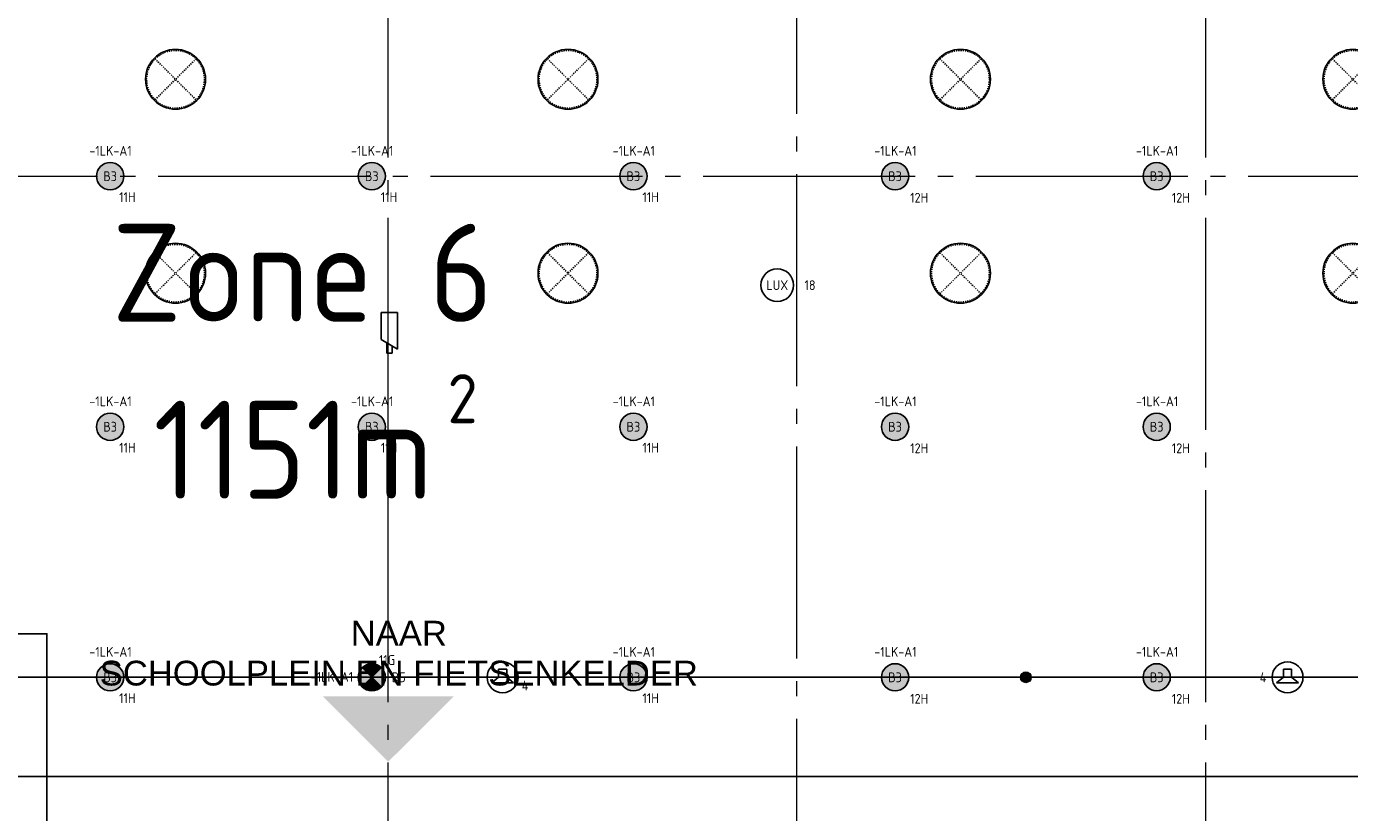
# Model space of a CAD drawing. Header units: millimetres. Extents: x -38031 to 123247, y -16330 to 129979.
# Tile 145 of 235: x 47293 to 59429, y 30058 to 37275. Entities that reach past the tile are written whole.
import ezdxf
from ezdxf.enums import TextEntityAlignment as Align

# ---------------------------------------------------------------- set-up
doc = ezdxf.new("R2010")
doc.units = ezdxf.units.MM
doc.header["$LTSCALE"] = 50
for name, pattern in [('HIDDEN', [9.525, 6.35, -3.175]), ('STYLE_01', [0.41664, 0.20828, -0.20836]), ('STYLE_11', [5, 3.888855, -0.416718, 0.277786, -0.416641])]:
    doc.linetypes.add(name, pattern=pattern)
for name, color, linetype in [('AL$1A---_ALGEMEEN', 8, 'Continuous'), ('AT$1A---_TEKST050', 8, 'Continuous'), ('BOUWKUNDIG', 8, 'Continuous'), ('brandscheiding', 5, 'HIDDEN'), ('EL6311--', 3, 'Continuous'), ('EL6311--_meetgegevens LUX-waarden', 3, 'Continuous'), ('EL6311--NV', 7, 'Continuous'), ('EL6421--', 3, 'Continuous'), ('EL6523--', 3, 'Continuous'), ('LICHT_TEXT018', 1, 'Continuous'), ('Vera Yanovshtchinsky', 11, 'Continuous')]:
    doc.layers.add(name, color=color, linetype=linetype)
doc.layers.add('lampjes', color=14, linetype='Continuous', lineweight=15)
doc.layers.add('stramien', color=1, linetype='STYLE_11', lineweight=15)
doc.styles.add('Arial', font='ARIAL.TTF')
doc.styles.add('BURO-018', font='iso.shx', dxfattribs={"height": 90})

# ---------------------------------------------------------------- blocks, each defined once
blk = doc.blocks.new('E00072')
at = {"color": 0}
for p, q in [((-1.5, 7.73), (-1.5, 1)), ((1.5, 6), (-1.5, 7.73)), ((-0.5, 7.15), (-0.5, 8.5)), ((-0.5, 8.5), (0.5, 8.5)), ((0.5, 8.5), (0.5, 6.58)), ((1.5, 1), (1.5, 6)), ((-1.5, 1), (1.5, 1))]:
    blk.add_line(p, q, dxfattribs=at)
at = {"color": 0, "linetype": 'Continuous', "style": 'BURO-018'}
blk.add_attdef('E_TEXT1', text='', height=1.8, dxfattribs=at).set_placement((0, 11), align=Align.MIDDLE)
at = {"color": 0, "linetype": 'Continuous', "style": 'BURO-018', "flags": 1}
blk.add_attdef('E_MATCODE', text='', height=1.8, dxfattribs=at).set_placement((0, 0), align=Align.MIDDLE)
blk = doc.blocks.new('1115B3A')
at = {"color": 0, "linetype": 'Continuous'}
blk.add_circle((0, 0), 2.5, dxfattribs=at)
at = {"color": 0, "linetype": 'Continuous', "style": 'BURO-018'}
for tag, p in [('E_GKAST', (0, 8)), ('E_GROEP', (0, 5)), ('E_SGROEP', (4.5, 5)), ('E_ARMCODE', (0, 0)), ('E_SLET', (4.5, -1))]:
    blk.add_attdef(tag, text='', height=1.8, dxfattribs=at).set_placement(p, align=Align.MIDDLE)
blk = doc.blocks.new('E00018')
at = {"color": 0, "linetype": 'Continuous'}
for p, q in [((-1.77, -1.77), (1.77, 1.77)), ((1.77, -1.77), (-1.77, 1.77))]:
    blk.add_line(p, q, dxfattribs=at)
at = {"color": 0, "linetype": 'Continuous', "const_width": 2.5}
for points in [[(-0.88, 0.88, -0.198912), (0, 1.25, -0.198912), (0.88, 0.88, -1)], [(-0.88, -0.88, 0.198912), (0, -1.25, 0.198912), (0.88, -0.88, 1)]]:
    blk.add_lwpolyline(points, format="xyb", dxfattribs=at)
blk = doc.blocks.new('1115B3A-NO1')
at = {"color": 0, "linetype": 'Continuous'}
blk.add_circle((0, 0), 2.5, dxfattribs=at)
at = {"color": 0, "zscale": 100}
blk.add_blockref('E00018', (0, 0), dxfattribs=at)
at = {"color": 0, "linetype": 'Continuous', "style": 'BURO-018'}
for tag, p in [('E_GKAST', (0, 8)), ('E_GROEP', (0, 5)), ('E_SGROEP', (4.5, 5)), ('E_ARMCODE', (0, 0)), ('E_SLET', (4.5, -1))]:
    blk.add_attdef(tag, text='', height=1.8, dxfattribs=at).set_placement(p, align=Align.MIDDLE)
blk = doc.blocks.new('Group-169')
at = {"layer": 'lampjes', "linetype": 'Continuous', "lineweight": 0}
h = blk.add_hatch(color=20, dxfattribs=at)
edge = h.paths.add_edge_path()
edge.add_arc((-8301, 7325), 125, 0, 360, ccw=False)
h = blk.add_hatch(color=20, dxfattribs=at)
edge = h.paths.add_edge_path()
edge.add_arc((-5901, 7325), 125, 0, 360, ccw=False)
h = blk.add_hatch(color=20, dxfattribs=at)
edge = h.paths.add_edge_path()
edge.add_arc((-3501, 7325), 125, 0, 360, ccw=False)
h = blk.add_hatch(color=20, dxfattribs=at)
edge = h.paths.add_edge_path()
edge.add_arc((-1101, 7325), 125, 0, 360, ccw=False)
h = blk.add_hatch(color=20, dxfattribs=at)
edge = h.paths.add_edge_path()
edge.add_arc((1299, 7325), 125, 0, 360, ccw=False)
h = blk.add_hatch(color=20, dxfattribs=at)
edge = h.paths.add_edge_path()
edge.add_arc((-8301, 5025), 125, 0, 360, ccw=False)
h = blk.add_hatch(color=20, dxfattribs=at)
edge = h.paths.add_edge_path()
edge.add_arc((-5901, 5025), 125, 0, 360, ccw=False)
h = blk.add_hatch(color=20, dxfattribs=at)
edge = h.paths.add_edge_path()
edge.add_arc((-3501, 5025), 125, 0, 360, ccw=False)
h = blk.add_hatch(color=20, dxfattribs=at)
edge = h.paths.add_edge_path()
edge.add_arc((-1101, 5025), 125, 0, 360, ccw=False)
h = blk.add_hatch(color=20, dxfattribs=at)
edge = h.paths.add_edge_path()
edge.add_arc((1299, 5025), 125, 0, 360, ccw=False)
h = blk.add_hatch(color=20, dxfattribs=at)
edge = h.paths.add_edge_path()
edge.add_arc((-8301, 2725), 125, 0, 360, ccw=False)
h = blk.add_hatch(color=20, dxfattribs=at)
edge = h.paths.add_edge_path()
edge.add_arc((-5901, 2725), 125, 0, 360, ccw=False)
h = blk.add_hatch(color=20, dxfattribs=at)
edge = h.paths.add_edge_path()
edge.add_arc((-3501, 2725), 125, 0, 360, ccw=False)
h = blk.add_hatch(color=20, dxfattribs=at)
edge = h.paths.add_edge_path()
edge.add_arc((-1101, 2725), 125, 0, 360, ccw=False)
h = blk.add_hatch(color=20, dxfattribs=at)
edge = h.paths.add_edge_path()
edge.add_arc((1299, 2725), 125, 0, 360, ccw=False)
h = blk.add_hatch(color=1, dxfattribs=at)
edge = h.paths.add_edge_path()
edge.add_arc((99, 2725), 50, 0, 360, ccw=False)
at = {"layer": 'lampjes'}
for centre, radius in [((-8301, 7325), 125), ((-5901, 7325), 125), ((-3501, 7325), 125), ((-1101, 7325), 125), ((1299, 7325), 125), ((-8301, 5025), 125), ((-5901, 5025), 125), ((-3501, 5025), 125), ((-1101, 5025), 125), ((1299, 5025), 125), ((-8301, 2725), 125), ((-5901, 2725), 125), ((-3501, 2725), 125), ((-1101, 2725), 125), ((1299, 2725), 125), ((99, 2725), 50)]:
    blk.add_circle(centre, radius, dxfattribs=at)
blk = doc.blocks.new('Group-18')
at = {"layer": 'AL$1A---_ALGEMEEN', "color": 0}
blk.add_lwpolyline([(-31130, 12835), (12130, 12835), (12130, 1815), (-31130, 1815)], close=True, dxfattribs=at)
blk = doc.blocks.new('solatube 550')
at = {"color": 0}
blk.add_wipeout([(194, 194), (213, 174), (229, 153), (243, 130), (254, 105), (263, 80), (270, 54), (274, 27), (275, 0), (274, -27), (270, -54), (263, -80), (254, -105), (243, -130), (229, -153), (213, -174), (194, -194), (174, -213), (153, -229), (130, -243), (105, -254), (80, -263), (54, -270), (27, -274), (0, -275), (-27, -274), (-54, -270), (-80, -263), (-105, -254), (-130, -243), (-153, -229), (-174, -213), (-194, -194), (-213, -174), (-229, -153), (-243, -130), (-254, -105), (-263, -80), (-270, -54), (-274, -27), (-275, 0), (-274, 27), (-270, 54), (-263, 80), (-254, 105), (-243, 130), (-229, 153), (-213, 174), (-194, 194), (-174, 213), (-153, 229), (-130, 243), (-105, 254), (-80, 263), (-54, 270), (-27, 274), (0, 275), (27, 274), (54, 270), (80, 263), (105, 254), (130, 243), (153, 229), (174, 213)], dxfattribs=at).dxf.layer = 'AL$1A---_ALGEMEEN'
at = {"layer": 'AL$1A---_ALGEMEEN', "color": 0, "linetype": 'STYLE_01'}
for p, q in [((-187, -187), (187, 187)), ((187, -187), (-187, 187))]:
    blk.add_line(p, q, dxfattribs=at)
at = {"layer": 'AL$1A---_ALGEMEEN', "color": 0}
blk.add_circle((0, 0), 275, dxfattribs=at)
at = {"layer": 'AL$1A---_ALGEMEEN', "color": 0, "linetype": 'STYLE_01'}
blk.add_circle((0, 0), 265, dxfattribs=at)
blk = doc.blocks.new('Group-24')
at = {"layer": 'AL$1A---_ALGEMEEN', "color": 0}
for p in [(-7701, 8215), (-4101, 8215), (-501, 8215), (3099, 8215)]:
    blk.add_blockref('solatube 550', p, dxfattribs=at)
at = {"layer": 'AL$1A---_ALGEMEEN', "color": 0, "xscale": -1, "rotation": 180}
for p in [(-7701, 6435), (-4101, 6435), (-501, 6435), (3099, 6435)]:
    blk.add_blockref('solatube 550', p, dxfattribs=at)
blk = doc.blocks.new('200254 W 210 11-06-2007')
at = {"layer": 'AL$1A---_ALGEMEEN'}
blk.add_lwpolyline([(-6649, 6712), (11281, 6712), (11281, -4408), (-6649, -4408)], close=True, dxfattribs=at)
blk.add_solid([(13812, 6137), (15012, 6137), (14412, 5537)], dxfattribs=at)
blk.add_blockref('Group-18', (20162, 3587), dxfattribs=at)
at = {"layer": 'AT$1A---_TEKST050', "insert": (14509, 6831), "char_height": 227.29, "attachment_point": 2, "line_spacing_factor": 0.967741, "style": 'Arial'}
blk.add_mtext('{\\C256;\\lNAAR\\PSCHOOLPLEIN EN FIETSENKELDER}', dxfattribs=at)
at = {"layer": 'AL$1A---_ALGEMEEN'}
blk.add_blockref('Group-24', (20162, 3587), dxfattribs=at)
at = {"layer": 'stramien', "ltscale": 10}
for p, q in [((18161, -41014), (18161, 36216)), ((14411, -38915), (14411, 22365)), ((21911, -38915), (21911, 22365)), ((-37699, 10912), (65552, 10912))]:
    blk.add_line(p, q, dxfattribs=at)
blk = doc.blocks.new('E00497')
at = {"color": 0}
for p, q in [((0, 0.75), (-1.5, 0.75)), ((0, 0.75), (1, 2)), ((0, -0.75), (0, 0.75)), ((1, -2), (1, 2)), ((-1.5, -0.75), (0, -0.75)), ((0, -0.75), (1, -2))]:
    blk.add_line(p, q, dxfattribs=at)
blk.add_line((-1.5, 0.75), (-1.5, -0.75))
blk.add_circle((0, 0), 2.84, dxfattribs=at)
at = {"color": 0, "linetype": 'Continuous', "style": 'BURO-018'}
blk.add_attdef('E_TEXT1', text='', height=1.8, dxfattribs=at).set_placement((0, 4.5), align=Align.MIDDLE)
at = {"color": 0, "linetype": 'Continuous', "style": 'BURO-018', "flags": 1}
blk.add_attdef('E_MATCODE', text='', height=1.8, dxfattribs=at).set_placement((0, 0), align=Align.MIDDLE)
blk = doc.blocks.new('080101-lux')
at = {"color": 0, "linetype": 'Continuous'}
blk.add_circle((0, 0), 3, dxfattribs=at)
at = {"color": 0, "linetype": 'Continuous', "style": 'BURO-018'}
blk.add_attdef('E_TEXT', text='', height=1.8, dxfattribs=at).set_placement((0, 0), align=Align.MIDDLE)
at = {"color": 0, "linetype": 'Continuous', "style": 'BURO-018', "flags": 1}
for tag, p in [('E_ID', (0, 0)), ('E_NUMMER', (0, -5))]:
    blk.add_attdef(tag, p, '', height=1.8, dxfattribs=at)
at = {"color": 0, "linetype": 'Continuous', "style": 'BURO-018'}
blk.add_attdef('E_KODE', text='', height=1.8, dxfattribs=at).set_placement((5, 0), align=Align.MIDDLE_LEFT)

msp = doc.modelspace()

# ---------------------------------------------------------------- block references
at = {"layer": 'BOUWKUNDIG'}
msp.add_blockref('200254 W 210 11-06-2007', (36199, 24987.6), dxfattribs=at)

# ---------------------------------------------------------------- next in the draw order: linework, layer by layer
at = {"layer": 'LICHT_TEXT018'}
msp.add_line((26460, 31300), (70952.2, 31300), dxfattribs=at)

# ---------------------------------------------------------------- next in the draw order: block references
at = {"layer": 'EL6311--'}
ref = msp.add_blockref('1115B3A', (48060, 35900), dxfattribs=dict(at, xscale=50, yscale=50, zscale=50))
ref.add_attrib('E_ARMCODE', 'B3', dxfattribs={"layer": '0', "color": 1, "linetype": 'Continuous', "height": 90, "style": 'BURO-018'}).set_placement((48060, 35900), align=Align.MIDDLE)
ref.add_attrib('E_GROEP', '11H', dxfattribs={"layer": '0', "color": 1, "linetype": 'Continuous', "height": 90, "style": 'BURO-018'}).set_placement((48218, 35707.8), align=Align.MIDDLE)
ref.add_attrib('E_GKAST', '-1LK-A1', dxfattribs={"layer": '0', "color": 1, "linetype": 'Continuous', "height": 90, "style": 'BURO-018'}).set_placement((48063.6, 36133.5), align=Align.MIDDLE)
ref = msp.add_blockref('1115B3A', (50460, 35900), dxfattribs=dict(at, xscale=50, yscale=50, zscale=50))
ref.add_attrib('E_ARMCODE', 'B3', dxfattribs={"layer": '0', "color": 1, "linetype": 'Continuous', "height": 90, "style": 'BURO-018'}).set_placement((50460, 35900), align=Align.MIDDLE)
ref.add_attrib('E_GROEP', '11H', dxfattribs={"layer": '0', "color": 1, "linetype": 'Continuous', "height": 90, "style": 'BURO-018'}).set_placement((50618, 35707.8), align=Align.MIDDLE)
ref.add_attrib('E_GKAST', '-1LK-A1', dxfattribs={"layer": '0', "color": 1, "linetype": 'Continuous', "height": 90, "style": 'BURO-018'}).set_placement((50463.6, 36133.5), align=Align.MIDDLE)
ref = msp.add_blockref('1115B3A', (52860, 35900), dxfattribs=dict(at, xscale=50, yscale=50, zscale=50))
ref.add_attrib('E_ARMCODE', 'B3', dxfattribs={"layer": '0', "color": 1, "linetype": 'Continuous', "height": 90, "style": 'BURO-018'}).set_placement((52860, 35900), align=Align.MIDDLE)
ref.add_attrib('E_GROEP', '11H', dxfattribs={"layer": '0', "color": 1, "linetype": 'Continuous', "height": 90, "style": 'BURO-018'}).set_placement((53018, 35707.8), align=Align.MIDDLE)
ref.add_attrib('E_GKAST', '-1LK-A1', dxfattribs={"layer": '0', "color": 1, "linetype": 'Continuous', "height": 90, "style": 'BURO-018'}).set_placement((52863.6, 36133.5), align=Align.MIDDLE)
ref = msp.add_blockref('1115B3A', (55260, 35900), dxfattribs=dict(at, xscale=50, yscale=50, zscale=50))
ref.add_attrib('E_ARMCODE', 'B3', dxfattribs={"layer": '0', "color": 1, "linetype": 'Continuous', "height": 90, "style": 'BURO-018'}).set_placement((55260, 35900), align=Align.MIDDLE)
ref.add_attrib('E_GROEP', '12H', dxfattribs={"layer": '0', "color": 1, "linetype": 'Continuous', "height": 90, "style": 'BURO-018'}).set_placement((55481.3, 35702.4), align=Align.MIDDLE)
ref.add_attrib('E_GKAST', '-1LK-A1', dxfattribs={"layer": '0', "color": 1, "linetype": 'Continuous', "height": 90, "style": 'BURO-018'}).set_placement((55263.6, 36133.5), align=Align.MIDDLE)
ref = msp.add_blockref('1115B3A', (57660, 35900), dxfattribs=dict(at, xscale=50, yscale=50, zscale=50))
ref.add_attrib('E_ARMCODE', 'B3', dxfattribs={"layer": '0', "color": 1, "linetype": 'Continuous', "height": 90, "style": 'BURO-018'}).set_placement((57660, 35900), align=Align.MIDDLE)
ref.add_attrib('E_GROEP', '12H', dxfattribs={"layer": '0', "color": 1, "linetype": 'Continuous', "height": 90, "style": 'BURO-018'}).set_placement((57881.3, 35702.4), align=Align.MIDDLE)
ref.add_attrib('E_GKAST', '-1LK-A1', dxfattribs={"layer": '0', "color": 1, "linetype": 'Continuous', "height": 90, "style": 'BURO-018'}).set_placement((57663.6, 36133.5), align=Align.MIDDLE)
ref = msp.add_blockref('1115B3A', (48060, 33600), dxfattribs=dict(at, xscale=50, yscale=50, zscale=50))
ref.add_attrib('E_ARMCODE', 'B3', dxfattribs={"layer": '0', "color": 1, "linetype": 'Continuous', "height": 90, "style": 'BURO-018'}).set_placement((48060, 33600), align=Align.MIDDLE)
ref.add_attrib('E_GROEP', '11H', dxfattribs={"layer": '0', "color": 1, "linetype": 'Continuous', "height": 90, "style": 'BURO-018'}).set_placement((48218, 33407.8), align=Align.MIDDLE)
ref.add_attrib('E_GKAST', '-1LK-A1', dxfattribs={"layer": '0', "color": 1, "linetype": 'Continuous', "height": 90, "style": 'BURO-018'}).set_placement((48063.6, 33833.5), align=Align.MIDDLE)
ref = msp.add_blockref('1115B3A', (50460, 33600), dxfattribs=dict(at, xscale=50, yscale=50, zscale=50))
ref.add_attrib('E_ARMCODE', 'B3', dxfattribs={"layer": '0', "color": 1, "linetype": 'Continuous', "height": 90, "style": 'BURO-018'}).set_placement((50460, 33600), align=Align.MIDDLE)
ref.add_attrib('E_GROEP', '11H', dxfattribs={"layer": '0', "color": 1, "linetype": 'Continuous', "height": 90, "style": 'BURO-018'}).set_placement((50618, 33407.8), align=Align.MIDDLE)
ref.add_attrib('E_GKAST', '-1LK-A1', dxfattribs={"layer": '0', "color": 1, "linetype": 'Continuous', "height": 90, "style": 'BURO-018'}).set_placement((50463.6, 33833.5), align=Align.MIDDLE)
ref = msp.add_blockref('1115B3A', (52860, 33600), dxfattribs=dict(at, xscale=50, yscale=50, zscale=50))
ref.add_attrib('E_ARMCODE', 'B3', dxfattribs={"layer": '0', "color": 1, "linetype": 'Continuous', "height": 90, "style": 'BURO-018'}).set_placement((52860, 33600), align=Align.MIDDLE)
ref.add_attrib('E_GROEP', '11H', dxfattribs={"layer": '0', "color": 1, "linetype": 'Continuous', "height": 90, "style": 'BURO-018'}).set_placement((53018, 33407.8), align=Align.MIDDLE)
ref.add_attrib('E_GKAST', '-1LK-A1', dxfattribs={"layer": '0', "color": 1, "linetype": 'Continuous', "height": 90, "style": 'BURO-018'}).set_placement((52863.6, 33833.5), align=Align.MIDDLE)
ref = msp.add_blockref('1115B3A', (55260, 33600), dxfattribs=dict(at, xscale=50, yscale=50, zscale=50))
ref.add_attrib('E_ARMCODE', 'B3', dxfattribs={"layer": '0', "color": 1, "linetype": 'Continuous', "height": 90, "style": 'BURO-018'}).set_placement((55260, 33600), align=Align.MIDDLE)
ref.add_attrib('E_GROEP', '12H', dxfattribs={"layer": '0', "color": 1, "linetype": 'Continuous', "height": 90, "style": 'BURO-018'}).set_placement((55481.3, 33402.4), align=Align.MIDDLE)
ref.add_attrib('E_GKAST', '-1LK-A1', dxfattribs={"layer": '0', "color": 1, "linetype": 'Continuous', "height": 90, "style": 'BURO-018'}).set_placement((55263.6, 33833.5), align=Align.MIDDLE)
ref = msp.add_blockref('1115B3A', (57660, 33600), dxfattribs=dict(at, xscale=50, yscale=50, zscale=50))
ref.add_attrib('E_ARMCODE', 'B3', dxfattribs={"layer": '0', "color": 1, "linetype": 'Continuous', "height": 90, "style": 'BURO-018'}).set_placement((57660, 33600), align=Align.MIDDLE)
ref.add_attrib('E_GROEP', '12H', dxfattribs={"layer": '0', "color": 1, "linetype": 'Continuous', "height": 90, "style": 'BURO-018'}).set_placement((57881.3, 33402.4), align=Align.MIDDLE)
ref.add_attrib('E_GKAST', '-1LK-A1', dxfattribs={"layer": '0', "color": 1, "linetype": 'Continuous', "height": 90, "style": 'BURO-018'}).set_placement((57663.6, 33833.5), align=Align.MIDDLE)
ref = msp.add_blockref('1115B3A', (48060, 31300), dxfattribs=dict(at, xscale=50, yscale=50, zscale=50))
ref.add_attrib('E_ARMCODE', 'B3', dxfattribs={"layer": '0', "color": 1, "linetype": 'Continuous', "height": 90, "style": 'BURO-018'}).set_placement((48060, 31300), align=Align.MIDDLE)
ref.add_attrib('E_GROEP', '11H', dxfattribs={"layer": '0', "color": 1, "linetype": 'Continuous', "height": 90, "style": 'BURO-018'}).set_placement((48218, 31107.8), align=Align.MIDDLE)
ref.add_attrib('E_GKAST', '-1LK-A1', dxfattribs={"layer": '0', "color": 1, "linetype": 'Continuous', "height": 90, "style": 'BURO-018'}).set_placement((48063.6, 31533.5), align=Align.MIDDLE)
ref = msp.add_blockref('1115B3A', (52860, 31300), dxfattribs=dict(at, xscale=50, yscale=50, zscale=50))
ref.add_attrib('E_ARMCODE', 'B3', dxfattribs={"layer": '0', "color": 1, "linetype": 'Continuous', "height": 90, "style": 'BURO-018'}).set_placement((52860, 31300), align=Align.MIDDLE)
ref.add_attrib('E_GROEP', '11H', dxfattribs={"layer": '0', "color": 1, "linetype": 'Continuous', "height": 90, "style": 'BURO-018'}).set_placement((53018, 31107.8), align=Align.MIDDLE)
ref.add_attrib('E_GKAST', '-1LK-A1', dxfattribs={"layer": '0', "color": 1, "linetype": 'Continuous', "height": 90, "style": 'BURO-018'}).set_placement((52863.6, 31533.5), align=Align.MIDDLE)
ref = msp.add_blockref('1115B3A', (55260, 31300), dxfattribs=dict(at, xscale=50, yscale=50, zscale=50))
ref.add_attrib('E_ARMCODE', 'B3', dxfattribs={"layer": '0', "color": 1, "linetype": 'Continuous', "height": 90, "style": 'BURO-018'}).set_placement((55260, 31300), align=Align.MIDDLE)
ref.add_attrib('E_GROEP', '12H', dxfattribs={"layer": '0', "color": 1, "linetype": 'Continuous', "height": 90, "style": 'BURO-018'}).set_placement((55481.3, 31102.4), align=Align.MIDDLE)
ref.add_attrib('E_GKAST', '-1LK-A1', dxfattribs={"layer": '0', "color": 1, "linetype": 'Continuous', "height": 90, "style": 'BURO-018'}).set_placement((55263.6, 31533.5), align=Align.MIDDLE)
ref = msp.add_blockref('1115B3A', (57660, 31300), dxfattribs=dict(at, xscale=50, yscale=50, zscale=50))
ref.add_attrib('E_ARMCODE', 'B3', dxfattribs={"layer": '0', "color": 1, "linetype": 'Continuous', "height": 90, "style": 'BURO-018'}).set_placement((57660, 31300), align=Align.MIDDLE)
ref.add_attrib('E_GROEP', '12H', dxfattribs={"layer": '0', "color": 1, "linetype": 'Continuous', "height": 90, "style": 'BURO-018'}).set_placement((57881.3, 31102.4), align=Align.MIDDLE)
ref.add_attrib('E_GKAST', '-1LK-A1', dxfattribs={"layer": '0', "color": 1, "linetype": 'Continuous', "height": 90, "style": 'BURO-018'}).set_placement((57663.6, 31533.5), align=Align.MIDDLE)
at = {"layer": 'EL6311--_meetgegevens LUX-waarden'}
ref = msp.add_blockref('080101-lux', (54179.5, 34900), dxfattribs=dict(at, xscale=50, yscale=50, zscale=50))
ref.add_attrib('E_TEXT', 'LUX', dxfattribs={"layer": '0', "color": 1, "linetype": 'Continuous', "height": 90, "style": 'BURO-018'}).set_placement((54179.5, 34900), align=Align.MIDDLE)
ref.add_attrib('E_KODE', '18', dxfattribs={"layer": '0', "color": 1, "linetype": 'Continuous', "height": 90, "style": 'BURO-018'}).set_placement((54429.5, 34900), align=Align.MIDDLE_LEFT)
at = {"layer": 'EL6311--NV'}
ref = msp.add_blockref('1115B3A-NO1', (50460, 31300), dxfattribs=dict(at, xscale=50, yscale=50, zscale=50))
ref.add_attrib('E_ARMCODE', 'B5', dxfattribs={"layer": '0', "color": 1, "linetype": 'Continuous', "height": 90, "style": 'BURO-018'}).set_placement((50707.6, 31300.3), align=Align.MIDDLE)
ref.add_attrib('E_GROEP', '11G', dxfattribs={"layer": '0', "color": 1, "linetype": 'Continuous', "height": 90, "style": 'BURO-018'}).set_placement((50600, 31458.6), align=Align.MIDDLE)
ref.add_attrib('E_GKAST', '-1LK-A1', dxfattribs={"layer": '0', "color": 1, "linetype": 'Continuous', "height": 90, "style": 'BURO-018'}).set_placement((50094.9, 31303.2), align=Align.MIDDLE)
at = {"layer": 'EL6421--'}
ref = msp.add_blockref('E00497', (51660, 31300), dxfattribs=dict(at, xscale=50, yscale=50, zscale=50, rotation=270))
ref.add_attrib('E_TEXT1', '4', dxfattribs={"layer": '0', "color": 1, "linetype": 'Continuous', "height": 90, "style": 'BURO-018'}).set_placement((51866.1, 31224.7), align=Align.MIDDLE)
ref = msp.add_blockref('E00497', (58860, 31300), dxfattribs=dict(at, xscale=50, yscale=50, zscale=50, rotation=270))
ref.add_attrib('E_TEXT1', '4', dxfattribs={"layer": '0', "color": 1, "linetype": 'Continuous', "height": 90, "style": 'BURO-018'}).set_placement((58635.7, 31300), align=Align.MIDDLE)
at = {"layer": 'EL6523--', "color": 0, "xscale": 50, "yscale": 50, "zscale": 50, "rotation": 180}
msp.add_blockref('E00072', (50621.9, 34699.9), dxfattribs=at)
at = {"layer": 'Vera Yanovshtchinsky'}
msp.add_blockref('Group-169', (56361, 28575), dxfattribs=at)

# ---------------------------------------------------------------- next in the draw order: texts
at = {"layer": 'brandscheiding', "style": 'BURO-018'}
for s, height, p in [('Zone 6', 900, (48077.4, 34563.2)), ('2', 450, (51155.2, 33632.8)), ('1151m', 900, (48456.5, 32938.6))]:
    msp.add_text(s, height=height, dxfattribs=at).set_placement(p)

doc.saveas('drawing.dxf')
